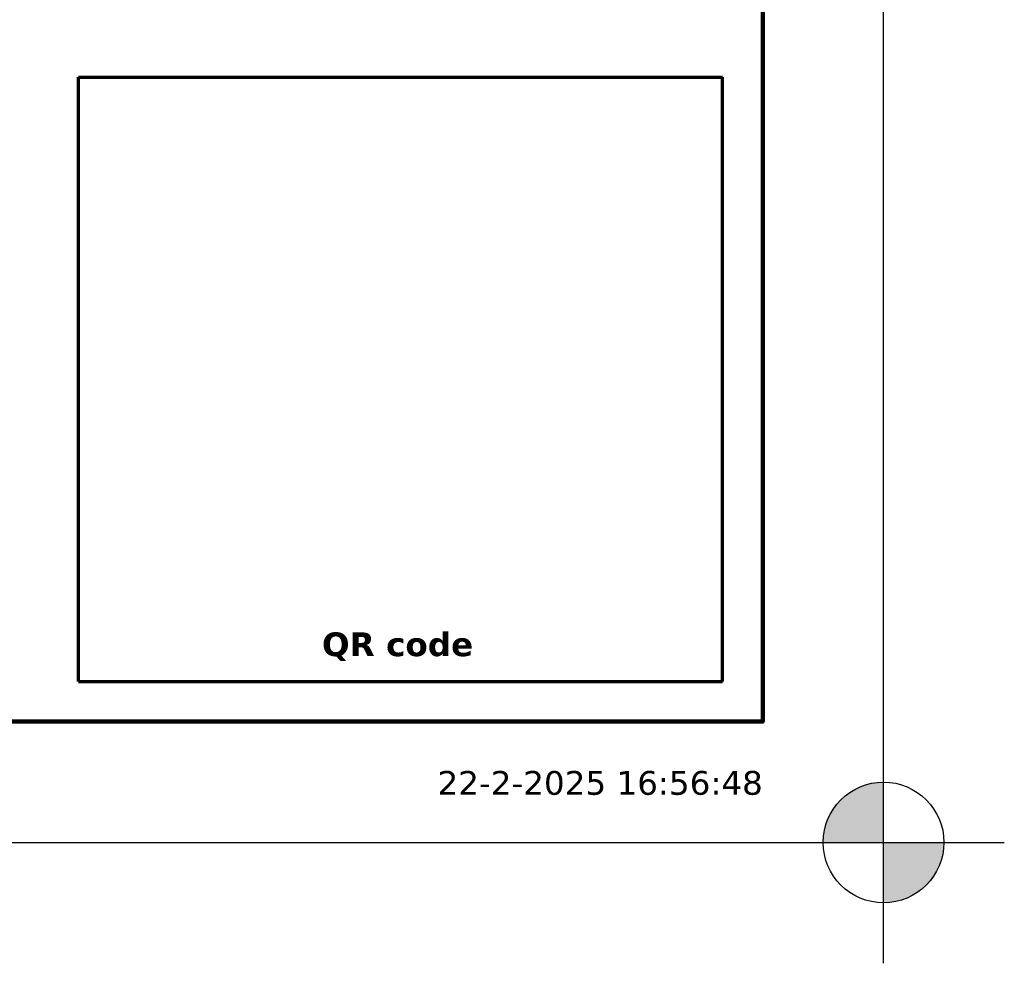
# Paper-space layout 'A4' of a CAD drawing. Header units: millimetres. Extents: x 0 to 217, y -304 to 0.
# Tile 76 of 78: x 156 to 217, y -304 to -246. Entities that reach past the tile are written whole.
import ezdxf
from ezdxf.enums import TextEntityAlignment as Align

# ---------------------------------------------------------------- set-up
doc = ezdxf.new("R2010")
doc.units = ezdxf.units.MM
doc.layers.add('--.--_-_bladrand', color=7, linetype='Continuous', plot=False)
doc.layers.add('--.--_-_invoegpunt', color=7, linetype='Continuous', plot=False)
for name, color, linetype in [('--.--_-_tekeningkader', 7, 'Continuous'), ('--.--_L_titelblok', 7, 'Continuous'), ('--.--_T_titelblok', 6, 'Continuous')]:
    doc.layers.add(name, color=color, linetype=linetype)
doc.styles.add('Verdana', font='verdana.ttf', dxfattribs={"height": 1.475})
doc.styles.add('Verdana_3', font='verdana.ttf', dxfattribs={"height": 2})
doc.styles.add('Verdana_B', font='verdanab.ttf', dxfattribs={"height": 1.475})
doc.styles.add('Verdana_B_1', font='verdanab.ttf', dxfattribs={"height": 2})
doc.styles.add('Verdana_B_2', font='verdanab.ttf', dxfattribs={"height": 3.05})
doc.styles.add('Verdana_B_3', font='verdanab.ttf', dxfattribs={"height": 2.525})

# ---------------------------------------------------------------- blocks, each defined once
blk = doc.blocks.new('RCS_--_tekeningkader_A4')
at = {"layer": '--.--_-_bladrand'}
blk.add_lwpolyline([(0, 0), (0, -297), (210, -297), (210, 0)], close=True, dxfattribs=at)
at = {"layer": '--.--_-_tekeningkader', "lineweight": 120}
blk.add_lwpolyline([(7.5, -7.5), (7.5, -289.5), (202.5, -289.5), (202.5, -7.5)], close=True, dxfattribs=at)
blk = doc.blocks.new('RCS_--_titelblok_groot')
at = {"layer": '--.--_-_invoegpunt'}
h = blk.add_hatch(color=256, dxfattribs=at)
h.paths.add_polyline_path([(-3.75, 0), (0, 0), (0, 3.75, 0.414214)])
h.paths.add_polyline_path([(0, -3.75, 0.414214), (3.75, 0), (0, 0)])
for p, q in [((0, -7.5), (0, 7.5)), ((-7.5, 0), (7.5, 0))]:
    blk.add_line(p, q, dxfattribs=at)
blk.add_circle((0, 0), 3.75, dxfattribs=at)
at = {"layer": '--.--_L_titelblok', "lineweight": 70}
for p, q in [((-50, 47.5), (-10, 47.5)), ((-50, 10), (-50, 47.5)), ((-10, 10), (-10, 47.5)), ((-50, 10), (-10, 10))]:
    blk.add_line(p, q, dxfattribs=at)
at = {"layer": '--.--_T_titelblok', "style": 'Verdana'}
blk.add_text('22-2-2025 16:56:48', height=1.475, dxfattribs=at).set_placement((-7.5, 3.7), align=Align.MIDDLE_RIGHT)
at = {"layer": '--.--_T_titelblok', "color": 7, "insert": (-34.88, 13.041), "char_height": 1.475, "width": 11.78481, "attachment_point": 1, "style": 'Verdana_B'}
blk.add_mtext('QR code', dxfattribs=at)
at = {"layer": '--.--_T_titelblok', "style": 'Verdana_3'}
for tag, p in [('$RCS_OG_PRJ_CODE', (-82.675, 282.513)), ('$RCS_OG_PRJ_NAAM', (-82.788, 275.13)), ('$RCS_V_NAAM', (-82.788, 267.63)), ('$RCS_V_ADRES1', (-82.788, 260.13)), ('$RCS_V_ADRES2', (-82.788, 256.38)), ('$RCS_V_ADRES3', (-82.788, 252.63)), ('$RCS_V_CMP_CODE', (-82.788, 240.13)), ('$RCS_V_CMP_CODE_OUD', (-32.729, 240.13)), ('$RCS_V_BWK_CODE', (-82.788, 232.63)), ('$RCS_V_BWK_CODE_OUD', (-32.729, 232.63)), ('$RCS_V_DEEL_CODE', (-82.729, 225.13)), ('$RCS_VIP_BWL_NAAM', (-82.548, 217.63)), ('$RCS_VIP_LOC_SPEC', (-82.548, 210.13)), ('$RCS_VIP_TYPE_NAAM', (-82.548, 177.63)), ('$RCS_VIP_TYPE_SPEC', (-82.548, 170.13)), ('$RCS_VIP_ASPECT', (-82.548, 158.88)), ('$RCS_VIP_ASSET', (-82.548, 147.63)), ('$RCS_VIP_ASSET_SPEC', (-82.548, 140.13)), ('$RCS_TEK_AUTEUR', (-162.788, 127.63)), ('$RCS_TEK_CONTROLE', (-162.788, 120.13)), ('$RCS_ON_PRJ_CODE', (-82.729, 120.13)), ('$RCS_TEK_ACCORDERING', (-162.788, 112.63)), ('$RCS_ON_BEDRIJF_NAAM', (-82.548, 112.63)), ('$RCS_VIP_DATUM_PEIL', (-162.729, 105.13)), ('$RCS_ON_BEDRIJF_ADRES1', (-82.548, 105.13)), ('$RCS_ON_BEDRIJF_ADRES2', (-82.548, 101.38)), ('$RCS_VIP_DATUM_CONTROLE', (-162.729, 97.63)), ('$RCS_ON_BEDRIJF_ADRES3', (-82.548, 97.63)), ('$RCS_TEK_NR', (-162.788, 85.13)), ('$RCS_TEK_NAAM', (-162.788, 77.63)), ('$RCS_VIP_DOC_CODE', (-162.729, 70.13)), ('$RCS_VIP_BESTAND_NAAM', (-162.548, 62.63)), ('$RCS_VIP_BESTAND_NAAM_BRON', (-162.548, 55.13)), ('$RCS_VIP_FASE', (-162.548, 42.63)), ('$RCS_VIP_FASE_CODE', (-162.729, 35.13)), ('$RCS_VIP_STATUS', (-162.548, 27.63))]:
    blk.add_attdef(tag, p, '', height=2, dxfattribs=at)
at = {"layer": '--.--_T_titelblok'}
for tag, height, style, p in [('$RCS_VIP_CONTEXT', 3.05, 'Verdana_B_2', (-113.75, 192.176)), ('$RCS_VIP_CLUSTER', 3.05, 'Verdana_B_2', (-96.25, 192.176)), ('$RCS_VIP_DISCIPLINE', 3.05, 'Verdana_B_2', (-78.75, 192.176)), ('$RCS_VIP_TYPE_CODE', 3.05, 'Verdana_B_2', (-61.25, 192.176)), ('$RCS_VIP_BWL_CODE', 3.05, 'Verdana_B_2', (-43.75, 192.176)), ('$RCS_VIP_REF_CODE', 3.05, 'Verdana_B_2', (-23.75, 192.176)), ('$RCS_VIP_SCHAAL', 2, 'Verdana_B_1', (-30, 84.335)), ('$RCS_VIP_SCHAAL_DIV', 2, 'Verdana_B_1', (-30, 80.895)), ('$RCS_VIP_FORMAAT', 3.05, 'Verdana_B_2', (-30, 69.676)), ('$RCS_VIP_BLAD_NR', 3.05, 'Verdana_B_2', (-38.75, 57.176)), ('$RCS_VIP_BLAD_NR_TOT', 3.05, 'Verdana_B_2', (-21.25, 57.176)), ('$RCS_VIP_IB_RUBRICERING', 2.525, 'Verdana_B_3', (-165, 15.794))]:
    blk.add_attdef(tag, text='', height=height, dxfattribs=dict(at, style=style)).set_placement(p, align=Align.CENTER)

psp = doc.layouts.new('A4')

# ---------------------------------------------------------------- block references
for name, p in [('RCS_--_tekeningkader_A4', (0, 0)), ('RCS_--_titelblok_groot', (210, -297))]:
    psp.add_blockref(name, p)

doc.saveas('drawing.dxf')
